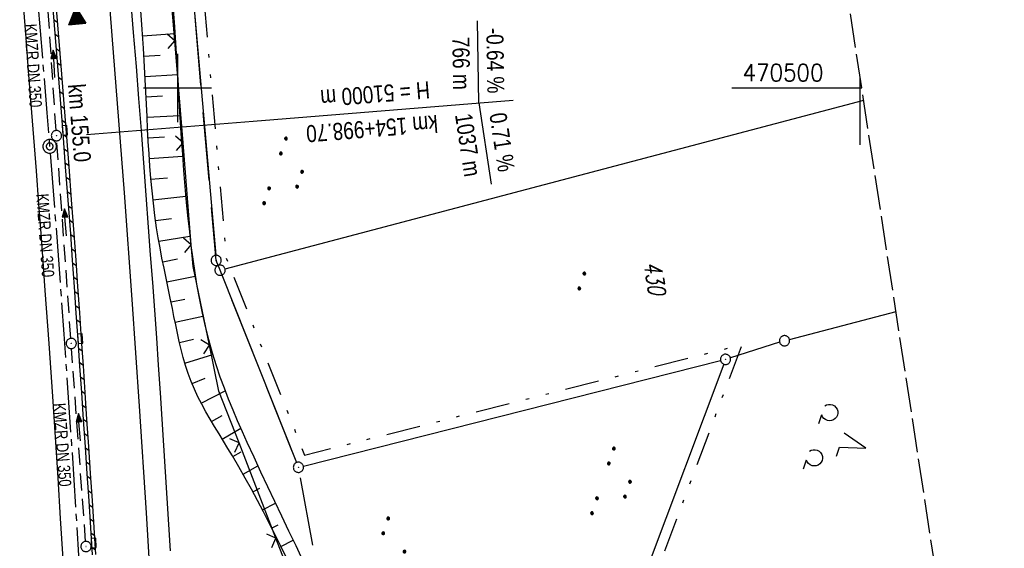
# Model space of a CAD drawing. Extents: x 510925 to 511321, y 470320 to 471095.
# Tile 4 of 17: x 511177 to 511321, y 470433 to 470510. Entities that reach past the tile are written whole.
import ezdxf

# ---------------------------------------------------------------- set-up
doc = ezdxf.new("R2010")
doc.units = 0
doc.header["$LTSCALE"] = 10
doc.header["$MEASUREMENT"] = 0
for name, pattern in [('ACHSE', [5.5, 4, -0.5, 0.5, -0.5]), ('LT00', [0]), ('LT05', [0.7, 0.5, -0.2]), ('LT09', [0.54, 0.2, -0.1, 0.02, -0.1, 0.02, -0.1]), ('LT14', [0.6, 0.5, -0.1]), ('STRICHLINIE2', [0.375, 0.25, -0.125])]:
    doc.linetypes.add(name, pattern=pattern)
doc.layers.get('0').update_dxf_attribs({"linetype": 'LT00'})
for name, color, linetype in [('-AX-020', 250, 'ACHSE'), ('-GRA-20O', 20, 'LT00'), ('-Halt-Pfeil', 4, 'LT00'), ('-Haltung', 182, 'STRICHLINIE2'), ('-Haltungsbeschriftung', 182, 'LT00'), ('-HTP-20O', 11, 'LT00'), ('-ST-20-1', 250, 'LT00'), ('-ST-20-5', 250, 'LT00'), ('DFK_AB_L', 21, 'LT00'), ('DFK_AB_P', 7, 'LT00'), ('DFK_FLUR_NR', 250, 'LT00'), ('DFK_GZPKT', 250, 'LT00'), ('DFK_KATASTER', 250, 'LT00'), ('DFK_NUTZUNG', 250, 'LT00'), ('GEMARKUNGSGRENZE', 3, 'LT09'), ('V96_AFBR_BAB', 250, 'LT00'), ('V96_BOESCH', 250, 'LT00'), ('V96_BORDRINNE', 182, 'LT00'), ('V96_BOSCHUNG', 250, 'LT00'), ('V96_KA_PRUF', 182, 'LT00'), ('V96_LD_MARK', 250, 'LT00'), ('V96_RASTER', 250, 'LT00'), ('V96_RINNE', 182, 'LT00'), ('V96_SINKK', 182, 'LT00'), ('V96_ZAUN', 40, 'LT00'), ('WSG-GRENZE', 162, 'LT05')]:
    doc.layers.add(name, color=color, linetype=linetype)
doc.layers.add('-BLATT_96-RAND', color=7, linetype='LT14', plot=False)
doc.styles.add('Arial Fett', font='txt', dxfattribs={"width": 0.8})
doc.styles.add('Beschrift', font='ARIAL.TTF')
doc.styles.add('Haltungsbeschriftung', font='ARIAL.TTF', dxfattribs={"width": 0.75})
doc.styles.get("Standard").update_dxf_attribs({"font": 'romans.shx'})

# ---------------------------------------------------------------- blocks, each defined once
blk = doc.blocks.new('SYMB7112')
at = {"color": 0, "linetype": 'ByBlock'}
for p, q in [((-0.13, 0.012919), (-0.13, -0.012919)), ((-0.125, -0.017105), (-0.125, 0.017105)), ((-0.12, 0.019164), (-0.12, -0.019164)), ((-0.115, -0.019796), (-0.115, 0.019796)), ((-0.11, 0.019164), (-0.11, -0.019164)), ((-0.105, -0.017105), (-0.105, 0.017105)), ((-0.1, 0.012919), (-0.1, -0.012919)), ((-0.095, -0.000126), (-0.095, 0.000146)), ((0.1, 0.012919), (0.1, -0.012919)), ((0.105, -0.017105), (0.105, 0.017105)), ((0.11, 0.019164), (0.11, -0.019164)), ((0.115, -0.019796), (0.115, 0.019796)), ((0.12, 0.019164), (0.12, -0.019164)), ((0.125, -0.017105), (0.125, 0.017105)), ((0.13, 0.012919), (0.13, -0.012919)), ((0.135, -0.000126), (0.135, 0.000146))]:
    blk.add_line(p, q, dxfattribs=at)
for points in [[(-0.095, 0), (-0.096981, 0.008678), (-0.10253, 0.015637), (-0.11055, 0.019499), (-0.11945, 0.019499), (-0.12747, 0.015637), (-0.133019, 0.008678), (-0.135, 0)], [(-0.135, 0), (-0.133019, -0.008678), (-0.12747, -0.015637), (-0.11945, -0.019499), (-0.11055, -0.019499), (-0.10253, -0.015637), (-0.096981, -0.008678), (-0.095, 0)], [(0.135, 0), (0.133019, 0.008678), (0.12747, 0.015637), (0.11945, 0.019499), (0.11055, 0.019499), (0.10253, 0.015637), (0.096981, 0.008678), (0.095, 0)], [(0.095, 0), (0.096981, -0.008678), (0.10253, -0.015637), (0.11055, -0.019499), (0.11945, -0.019499), (0.12747, -0.015637), (0.133019, -0.008678), (0.135, 0)]]:
    blk.add_lwpolyline(points, dxfattribs=at)
blk = doc.blocks.new('SYMB7010')
at = {"color": 0, "linetype": 'ByBlock'}
for points in [[(-0.031408, 0.499213), (-0.093728, 0.49134), (-0.15457, 0.475719), (-0.212975, 0.452595), (-0.268021, 0.422333), (-0.31884, 0.385411), (-0.36463, 0.342411), (-0.40467, 0.29401), (-0.438329, 0.240973), (-0.465074, 0.184136), (-0.484486, 0.124395), (-0.496256, 0.062692), (-0.5002, 0)], [(-0.5002, 0), (-0.496256, -0.062692), (-0.484486, -0.124395), (-0.465075, -0.184136), (-0.438329, -0.240973), (-0.404671, -0.29401), (-0.36463, -0.342411), (-0.31884, -0.385411), (-0.268021, -0.422333), (-0.212975, -0.452595), (-0.154571, -0.475719), (-0.093728, -0.49134), (-0.031408, -0.499213), (0.031408, -0.499213)], [(0.5002, 0), (0.496256, 0.062692), (0.484485, 0.124395), (0.465074, 0.184136), (0.438329, 0.240973), (0.40467, 0.29401), (0.36463, 0.342411), (0.31884, 0.385411), (0.268021, 0.422333), (0.212975, 0.452595), (0.15457, 0.475719), (0.093728, 0.49134), (0.031408, 0.499213), (-0.031408, 0.499213)], [(0.031408, -0.499213), (0.093728, -0.491341), (0.15457, -0.475719), (0.212975, -0.452595), (0.268021, -0.422333), (0.31884, -0.385411), (0.36463, -0.342411), (0.404671, -0.294011), (0.438329, -0.240974), (0.465075, -0.184136), (0.484486, -0.124395), (0.496256, -0.062692), (0.500201, 0)]]:
    blk.add_lwpolyline(points, dxfattribs=at)
blk = doc.blocks.new('SYMB0003')
at = {"color": 0, "linetype": 'ByBlock'}
for p, q in [((-0.015712, 0), (0.010166, 0.012015)), ((0, -0.021257), (-0.015712, 0)), ((0.010166, 0.012015), (0, -0.021257))]:
    blk.add_line(p, q, dxfattribs=at)
for points in [[(-0.031395, 0.499013), (-0.093691, 0.491144), (-0.154509, 0.475528), (-0.21289, 0.452414), (-0.267913, 0.422164), (-0.318712, 0.385257), (-0.364484, 0.342274), (-0.404509, 0.293893), (-0.438154, 0.240877), (-0.464888, 0.184062), (-0.484292, 0.124345), (-0.496058, 0.062667), (-0.5, 0)], [(-0.5, 0), (-0.496058, -0.062667), (-0.484292, -0.124345), (-0.464888, -0.184062), (-0.438154, -0.240877), (-0.404509, -0.293893), (-0.364485, -0.342274), (-0.318712, -0.385257), (-0.267914, -0.422164), (-0.21289, -0.452414), (-0.154509, -0.475529), (-0.093691, -0.491144), (-0.031395, -0.499014), (0.031395, -0.499014)], [(0.5, 0), (0.496057, 0.062667), (0.484292, 0.124345), (0.464888, 0.184062), (0.438153, 0.240877), (0.404509, 0.293893), (0.364484, 0.342274), (0.318712, 0.385257), (0.267913, 0.422164), (0.21289, 0.452414), (0.154509, 0.475528), (0.093691, 0.491144), (0.031395, 0.499013), (-0.031395, 0.499013)], [(0.031395, -0.499014), (0.093691, -0.491144), (0.154509, -0.475529), (0.21289, -0.452414), (0.267914, -0.422164), (0.318712, -0.385257), (0.364485, -0.342274), (0.404509, -0.293893), (0.438154, -0.240877), (0.464889, -0.184062), (0.484292, -0.124345), (0.496058, -0.062667), (0.5, 0)]]:
    blk.add_lwpolyline(points, dxfattribs=at)
blk = doc.blocks.new('SYMB0002')
at = {"color": 0, "linetype": 'ByBlock'}
for points in [[(-0.031395, 0.499013), (-0.093691, 0.491144), (-0.154509, 0.475528), (-0.21289, 0.452414), (-0.267913, 0.422164), (-0.318712, 0.385257), (-0.364484, 0.342274), (-0.404509, 0.293893), (-0.438154, 0.240877), (-0.464888, 0.184062), (-0.484292, 0.124345), (-0.496058, 0.062667), (-0.5, 0)], [(-0.5, 0), (-0.496058, -0.062667), (-0.484292, -0.124345), (-0.464888, -0.184062), (-0.438154, -0.240877), (-0.404509, -0.293893), (-0.364485, -0.342274), (-0.318712, -0.385257), (-0.267914, -0.422164), (-0.21289, -0.452414), (-0.154509, -0.475529), (-0.093691, -0.491144), (-0.031395, -0.499014), (0.031395, -0.499014)], [(0.5, 0), (0.496057, 0.062667), (0.484292, 0.124345), (0.464888, 0.184062), (0.438153, 0.240877), (0.404509, 0.293893), (0.364484, 0.342274), (0.318712, 0.385257), (0.267913, 0.422164), (0.21289, 0.452414), (0.154509, 0.475528), (0.093691, 0.491144), (0.031395, 0.499013), (-0.031395, 0.499013)], [(0.031395, -0.499014), (0.093691, -0.491144), (0.154509, -0.475529), (0.21289, -0.452414), (0.267914, -0.422164), (0.318712, -0.385257), (0.364485, -0.342274), (0.404509, -0.293893), (0.438154, -0.240877), (0.464889, -0.184062), (0.484292, -0.124345), (0.496058, -0.062667), (0.5, 0)]]:
    blk.add_lwpolyline(points, dxfattribs=at)
blk = doc.blocks.new('SYMB0652')
at = {"color": 0, "linetype": 'ByBlock'}
blk.add_lwpolyline([(-0.15, -0.075), (0.15, -0.075), (0.15, 0.075), (-0.15, 0.075), (-0.15, -0.075)], dxfattribs=at)
blk = doc.blocks.new('SYMB0024')
at = {"color": 0, "linetype": 'ByBlock'}
for p, q in [((-0.5, 0.5), (0, 0)), ((0, 0), (0.5, 0.5))]:
    blk.add_line(p, q, dxfattribs=at)
blk = doc.blocks.new('SYMB7111')
at = {"color": 0, "linetype": 'ByBlock'}
for p, q in [((-0.13, 0.202919), (-0.13, 0.177081)), ((-0.125, 0.172895), (-0.125, 0.207105)), ((-0.12, 0.209164), (-0.12, 0.170836)), ((-0.115, 0.170204), (-0.115, 0.209796)), ((-0.11, 0.209164), (-0.11, 0.170836)), ((-0.105, 0.172895), (-0.105, 0.207105)), ((-0.1, 0.202919), (-0.1, 0.177081)), ((-0.095, 0.189874), (-0.095, 0.190146)), ((0.1, 0.202919), (0.1, 0.177081)), ((0.105, 0.172895), (0.105, 0.207105)), ((0.11, 0.209164), (0.11, 0.170836)), ((0.115, 0.170204), (0.115, 0.209796)), ((0.12, 0.209164), (0.12, 0.170836)), ((0.125, 0.172895), (0.125, 0.207105)), ((0.13, 0.202919), (0.13, 0.177081)), ((0.135, 0.189874), (0.135, 0.190146)), ((-0.515, -0.177081), (-0.515, -0.202919)), ((-0.51, -0.207105), (-0.51, -0.172895)), ((-0.505, -0.170836), (-0.505, -0.209164)), ((-0.5, -0.209796), (-0.5, -0.170204)), ((-0.495, -0.170836), (-0.495, -0.209164)), ((-0.49, -0.207105), (-0.49, -0.172895)), ((-0.485, -0.177081), (-0.485, -0.202919)), ((-0.48, -0.190126), (-0.48, -0.189854)), ((-0.285, -0.177081), (-0.285, -0.202919)), ((-0.28, -0.207105), (-0.28, -0.172895)), ((-0.275, -0.170836), (-0.275, -0.209164)), ((-0.27, -0.209796), (-0.27, -0.170204)), ((-0.265, -0.170836), (-0.265, -0.209164)), ((-0.26, -0.207105), (-0.26, -0.172895)), ((-0.255, -0.177081), (-0.255, -0.202919)), ((-0.25, -0.190126), (-0.25, -0.189854)), ((0.255, -0.177081), (0.255, -0.202919)), ((0.26, -0.207105), (0.26, -0.172895)), ((0.265, -0.170836), (0.265, -0.209164)), ((0.27, -0.209796), (0.27, -0.170204)), ((0.275, -0.170836), (0.275, -0.209164)), ((0.28, -0.207105), (0.28, -0.172895)), ((0.285, -0.177081), (0.285, -0.202919)), ((0.29, -0.190126), (0.29, -0.189854)), ((0.485, -0.177081), (0.485, -0.202919)), ((0.49, -0.207105), (0.49, -0.172895)), ((0.495, -0.170836), (0.495, -0.209164)), ((0.5, -0.209796), (0.5, -0.170204)), ((0.505, -0.170836), (0.505, -0.209164)), ((0.51, -0.207105), (0.51, -0.172895)), ((0.515, -0.177081), (0.515, -0.202919)), ((0.52, -0.190126), (0.52, -0.189854))]:
    blk.add_line(p, q, dxfattribs=at)
for points in [[(-0.095, 0.19), (-0.096981, 0.198678), (-0.10253, 0.205637), (-0.11055, 0.209499), (-0.11945, 0.209499), (-0.12747, 0.205637), (-0.133019, 0.198678), (-0.135, 0.19), (-0.133019, 0.181322), (-0.12747, 0.174363), (-0.11945, 0.170501), (-0.11055, 0.170501), (-0.10253, 0.174363), (-0.096981, 0.181322), (-0.095, 0.19)], [(0.135, 0.19), (0.133019, 0.198678), (0.12747, 0.205637), (0.11945, 0.209499), (0.11055, 0.209499), (0.10253, 0.205637), (0.096981, 0.198678), (0.095, 0.19), (0.096981, 0.181322), (0.10253, 0.174363), (0.11055, 0.170501), (0.11945, 0.170501), (0.12747, 0.174363), (0.133019, 0.181322), (0.135, 0.19)], [(-0.48, -0.19), (-0.481981, -0.181322), (-0.48753, -0.174363), (-0.49555, -0.170501), (-0.50445, -0.170501), (-0.51247, -0.174363), (-0.518019, -0.181322), (-0.52, -0.19), (-0.518019, -0.198678), (-0.51247, -0.205637), (-0.50445, -0.209499), (-0.49555, -0.209499), (-0.48753, -0.205637), (-0.481981, -0.198678), (-0.48, -0.19)], [(-0.25, -0.19), (-0.251981, -0.181322), (-0.25753, -0.174363), (-0.26555, -0.170501), (-0.27445, -0.170501), (-0.28247, -0.174363), (-0.288019, -0.181322), (-0.29, -0.19), (-0.288019, -0.198678), (-0.28247, -0.205637), (-0.27445, -0.209499), (-0.26555, -0.209499), (-0.25753, -0.205637), (-0.251981, -0.198678), (-0.25, -0.19)], [(0.29, -0.19), (0.288019, -0.181322), (0.28247, -0.174363), (0.27445, -0.170501), (0.26555, -0.170501), (0.25753, -0.174363), (0.251981, -0.181322), (0.25, -0.19), (0.251981, -0.198678), (0.25753, -0.205637), (0.26555, -0.209499), (0.27445, -0.209499), (0.28247, -0.205637), (0.288019, -0.198678), (0.29, -0.19)], [(0.52, -0.19), (0.518019, -0.181322), (0.51247, -0.174363), (0.50445, -0.170501), (0.49555, -0.170501), (0.48753, -0.174363), (0.481981, -0.181322), (0.48, -0.19), (0.481981, -0.198678), (0.48753, -0.205637), (0.49555, -0.209499), (0.50445, -0.209499), (0.51247, -0.205637), (0.518019, -0.198678), (0.52, -0.19)]]:
    blk.add_lwpolyline(points, dxfattribs=at)
blk = doc.blocks.new('SYMB7201')
at = {"color": 0, "linetype": 'ByBlock'}
for p, q in [((0, 0.385), (-0.11, 0.015)), ((-0.255, -0.385), (-0.115, -0.385)), ((0.445, -0.385), (0.585, -0.385))]:
    blk.add_line(p, q, dxfattribs=at)
for points in [[(0.25, 0.015), (0.11, 0.015), (0, 0.385)], [(-0.393816, -0.383308), (-0.416239, -0.362945), (-0.432849, -0.337617), (-0.442589, -0.308936), (-0.444836, -0.27873), (-0.439449, -0.248923), (-0.426769, -0.221415), (-0.407606, -0.197958), (-0.38318, -0.180047), (-0.355047, -0.168823), (-0.325, -0.165), (-0.294953, -0.168823), (-0.26682, -0.180047), (-0.242394, -0.197959), (-0.223231, -0.221415), (-0.210551, -0.248923), (-0.205164, -0.27873), (-0.207411, -0.308936), (-0.21715, -0.337617), (-0.233761, -0.362945), (-0.256184, -0.383308)], [(0.306185, -0.383308), (0.283761, -0.362945), (0.267151, -0.337617), (0.257411, -0.308936), (0.255164, -0.27873), (0.260552, -0.248923), (0.273231, -0.221415), (0.292394, -0.197958), (0.31682, -0.180047), (0.344953, -0.168823), (0.375, -0.165), (0.405047, -0.168823), (0.43318, -0.180047), (0.457606, -0.197959), (0.476769, -0.221415), (0.489449, -0.248923), (0.494836, -0.27873), (0.492589, -0.308936), (0.48285, -0.337617), (0.466239, -0.362945), (0.443816, -0.383308)]]:
    blk.add_lwpolyline(points, dxfattribs=at)
blk = doc.blocks.new('SYMB0072')
at = {"color": 0, "linetype": 'ByBlock'}
for p, q in [((-0.5, -0.25), (-0.5, 0.25)), ((-0.5, 0.25), (0, 0)), ((-0.5, -0.25), (-0.5, 0.25)), ((0, 0), (-0.5, -0.25)), ((-0.48, -0.24), (-0.48, 0.24)), ((-0.46, -0.23), (-0.46, 0.23)), ((-0.44, -0.22), (-0.44, 0.22)), ((-0.42, -0.21), (-0.42, 0.21)), ((-0.4, -0.2), (-0.4, 0.2)), ((-0.38, -0.19), (-0.38, 0.19)), ((-0.36, -0.18), (-0.36, 0.18)), ((-0.34, -0.17), (-0.34, 0.17)), ((-0.32, -0.16), (-0.32, 0.16)), ((-0.3, -0.15), (-0.3, 0.15)), ((-0.28, -0.14), (-0.28, 0.14)), ((-0.26, -0.13), (-0.26, 0.13)), ((-0.24, -0.12), (-0.24, 0.12)), ((-0.22, -0.11), (-0.22, 0.11)), ((-0.2, -0.1), (-0.2, 0.1)), ((-0.18, -0.09), (-0.18, 0.09)), ((-0.16, -0.08), (-0.16, 0.08)), ((-0.14, -0.07), (-0.14, 0.07)), ((-0.12, -0.06), (-0.12, 0.06)), ((-0.1, -0.05), (-0.1, 0.05)), ((-0.08, -0.04), (-0.08, 0.04)), ((-0.06, -0.03), (-0.06, 0.03)), ((-0.04, -0.02), (-0.04, 0.02)), ((-0.02, -0.01), (-0.02, 0.01)), ((0.02, -0.01), (0.02, 0.01)), ((0.04, -0.02), (0.04, 0.02)), ((0.06, -0.03), (0.06, 0.03)), ((0.08, -0.04), (0.08, 0.04)), ((0.1, -0.05), (0.1, 0.05)), ((0.12, -0.06), (0.12, 0.06)), ((0.14, -0.07), (0.14, 0.07)), ((0.16, -0.08), (0.16, 0.08)), ((0.18, -0.09), (0.18, 0.09)), ((0.2, -0.1), (0.2, 0.1)), ((0.22, -0.11), (0.22, 0.11)), ((0.24, -0.12), (0.24, 0.12)), ((0.26, -0.13), (0.26, 0.13)), ((0.28, -0.14), (0.28, 0.14)), ((0.3, -0.15), (0.3, 0.15)), ((0.32, -0.16), (0.32, 0.16)), ((0.34, -0.17), (0.34, 0.17)), ((0.36, -0.18), (0.36, 0.18)), ((0.38, -0.19), (0.38, 0.19)), ((0.4, -0.2), (0.4, 0.2)), ((0.42, -0.21), (0.42, 0.21)), ((0.44, -0.22), (0.44, 0.22)), ((0.46, -0.23), (0.46, 0.23)), ((0.48, -0.24), (0.48, 0.24)), ((0.5, -0.25), (0.5, 0.25))]:
    blk.add_line(p, q, dxfattribs=at)
blk.add_lwpolyline([(0, 0), (0.5, 0.25), (0.5, -0.25), (0, 0)], dxfattribs=at)
blk = doc.blocks.new('SYMB0070')
at = {"color": 0, "linetype": 'ByBlock'}
for p, q in [((-0.5, 0), (0.2, 0)), ((0.5, 0), (0.2, 0.1)), ((0.2, 0.1), (0.2, 0)), ((0.468, 0), (0.21, 0.086)), ((0.21, 0.086), (0.21, -0.086)), ((0.21, -0.086), (0.468, 0)), ((0.22, -0.072), (0.437, 0)), ((0.23, -0.058), (0.405, 0)), ((0.24, -0.045), (0.374, 0)), ((0.342, 0), (0.25, 0.031)), ((0.25, 0.031), (0.25, -0.031)), ((0.25, -0.031), (0.342, 0)), ((0.26, -0.017), (0.31, 0)), ((0.27, -0.003), (0.279, 0))]:
    blk.add_line(p, q, dxfattribs=at)
for points in [[(0.2, 0), (0.2, -0.1), (0.5, 0)], [(0.437, 0), (0.22, 0.072), (0.22, -0.072)], [(0.405, 0), (0.23, 0.058), (0.23, -0.058)], [(0.374, 0), (0.24, 0.045), (0.24, -0.045)], [(0.31, 0), (0.26, 0.017), (0.26, -0.017)], [(0.279, 0), (0.27, 0.003), (0.27, -0.003)]]:
    blk.add_lwpolyline(points, dxfattribs=at)

msp = doc.modelspace()

# ---------------------------------------------------------------- hatches: boundary and pattern name
at = {"layer": 'V96_BORDRINNE'}
h = msp.add_hatch(dxfattribs=at)
h.set_pattern_fill('ANSI31', color=256, scale=13, angle=280, style=0)
h.paths.add_polyline_path([(511182.47, 470509.26), (511182.19, 470512.66), (511181.7, 470512.62), (511181.97, 470509.22), (511182.46, 470503.22), (511182.85, 470498.3), (511183.16, 470494.45), (511183.65, 470494.49), (511183.35, 470498.34), (511182.96, 470503.26)])
h = msp.add_hatch(dxfattribs=at)
h.set_pattern_fill('ANSI31', color=256, scale=13, angle=280, style=0)
h.paths.add_polyline_path([(511184.49, 470483.59), (511184.12, 470488.51), (511183.76, 470493.14), (511183.26, 470493.11), (511183.62, 470488.47), (511184, 470483.55), (511184.36, 470478.63), (511184.64, 470474.75), (511184.91, 470470.87), (511185.18, 470466.99), (511185.39, 470463.93), (511185.89, 470463.96), (511185.68, 470467.03), (511185.41, 470470.91), (511185.14, 470474.79), (511184.86, 470478.67)])
h = msp.add_hatch(dxfattribs=at)
h.set_pattern_fill('ANSI31', color=256, scale=13, angle=280, style=0)
h.paths.add_polyline_path([(511186.47, 470455.39), (511186.21, 470459.27), (511185.98, 470462.61), (511185.48, 470462.58), (511185.71, 470459.23), (511185.97, 470455.35), (511186.24, 470451.39), (511186.51, 470447.43), (511186.78, 470443.47), (511187.04, 470439.5), (511187.3, 470435.54), (511187.4, 470433.96), (511187.9, 470433.99), (511187.8, 470435.57), (511187.54, 470439.54), (511187.28, 470443.5), (511187.01, 470447.46), (511186.74, 470451.42)])
h = msp.add_hatch(dxfattribs=at)
h.set_pattern_fill('ANSI31', color=256, scale=13, angle=280, style=0)
h.paths.add_polyline_path([(511188.29, 470427.67), (511188.05, 470431.61), (511187.98, 470432.64), (511187.48, 470432.62), (511187.55, 470431.58), (511187.79, 470427.64), (511188.02, 470423.7), (511188.25, 470419.76), (511188.47, 470415.82), (511188.69, 470411.89), (511188.9, 470407.95), (511189.1, 470404.27), (511189.6, 470404.29), (511189.4, 470407.97), (511189.19, 470411.91), (511188.97, 470415.85), (511188.75, 470419.79), (511188.52, 470423.73)])

# ---------------------------------------------------------------- linework, layer by layer
at = {"layer": '-AX-020', "ltscale": 0.2, "flags": 128}
msp.add_lwpolyline([(511092.53, 471077.22), (511094.53, 471068.54), (511098.39, 471051.37), (511102.17, 471034.17), (511105.87, 471016.96), (511109.5, 470999.73), (511113.05, 470982.49), (511116.52, 470965.23), (511119.91, 470947.95), (511123.22, 470930.66), (511126.45, 470913.36), (511129.61, 470896.04), (511132.69, 470878.7), (511135.68, 470861.35), (511138.6, 470843.99), (511141.44, 470826.62), (511144.2, 470809.23), (511146.88, 470791.83), (511149.49, 470774.42), (511152.01, 470757), (511154.45, 470739.56), (511156.82, 470722.12), (511159.1, 470704.66), (511161.31, 470687.19), (511163.44, 470669.72), (511165.49, 470652.23), (511165.64, 470650.9), (511167.87, 470631.02), (511170.03, 470611.14), (511172.1, 470591.25), (511174.1, 470571.35), (511176.01, 470551.44), (511177.85, 470531.52), (511179.53, 470512.55), (511180.88, 470496.34), (511182.16, 470480.14), (511183.36, 470463.92), (511184.48, 470447.7), (511185.52, 470431.48), (511186.48, 470415.25), (511187.36, 470399.01), (511188.16, 470382.77), (511188.88, 470366.53), (511189.52, 470350.29), (511189.76, 470343.49)], dxfattribs=at)
at = {"layer": '-BLATT_96-RAND', "elevation": 359.87}
msp.add_lwpolyline([(510925.48, 471051.66), (511037.44, 470320.17), (511321.13, 470363.6), (511209.17, 471095.08), (510925.48, 471051.66)], dxfattribs=at)
at = {"layer": '-GRA-20O'}
for p, q in [((511244.17, 470497.81), (511243.97, 470509.83)), ((511211.08, 470495.15), (511249.16, 470498.21)), ((511244.17, 470497.81), (511245.98, 470485.92)), ((511186.65, 470493.19), (511211.08, 470495.15))]:
    msp.add_line(p, q, dxfattribs=at)
at = {"layer": '-Haltung'}
for p, q in [((511182.22, 470493.77, 359.87), (511181.03, 470511.85, 359.87)), ((511184.38, 470463.31, 359.87), (511182.32, 470492.27, 359.87)), ((511186.54, 470433.55, 359.87), (511184.49, 470461.81, 359.87))]:
    msp.add_line(p, q, dxfattribs=at)
at = {"layer": 'DFK_AB_L'}
for p, q in [((511193.56, 470614.05), (511205.61, 470475.49)), ((511205.95, 470474.04), (511205.96, 470474)), ((511206.52, 470472.6), (511217.44, 470445.11)), ((511218.45, 470444.59), (511279.56, 470460.05)), ((511280.03, 470459.53), (511260.53, 470407.58))]:
    msp.add_line(p, q, dxfattribs=at)
at = {"layer": 'DFK_KATASTER'}
for p, q in [((511206.97, 470473.49), (511300.53, 470498.2)), ((511289.66, 470463.15), (511305.27, 470467.27)), ((511288.22, 470462.73), (511281.01, 470460.46))]:
    msp.add_line(p, q, dxfattribs=at)
at = {"layer": 'GEMARKUNGSGRENZE', "ltscale": 2.5, "flags": 128}
msp.add_lwpolyline([(511121.08, 471081.59), (511126.45, 471060.17), (511143.98, 470974.85), (511146.57, 470959.09), (511159.17, 470882.63), (511171.61, 470798.75), (511182.45, 470711.37), (511193.01, 470699.76), (511193.73, 470690.19), (511187.83, 470675.55), (511194.98, 470614.95), (511207.15, 470475.09), (511207.63, 470473.85), (511218.63, 470446.19), (511282.7, 470462.39), (511261.68, 470406.38), (511258.84, 470397.92), (511241.39, 470351.39)], dxfattribs=at)
at = {"layer": 'V96_AFBR_BAB', "elevation": 359.87}
for points in [[(511198.97, 470432.18), (511198.74, 470436.03), (511198.5, 470439.89), (511198.26, 470443.75), (511198.02, 470447.6), (511197.77, 470451.46), (511197.52, 470455.31), (511197.24, 470459.36), (511196.96, 470463.41), (511196.67, 470467.46), (511196.37, 470471.51), (511196.07, 470475.56), (511195.77, 470479.61), (511195.42, 470484.32), (511195.07, 470489.04), (511194.71, 470493.75), (511194.35, 470498.46), (511193.98, 470503.17), (511193.58, 470508.13), (511193.17, 470513.09)], [(511177.39, 470512.17), (511177.77, 470507.34), (511178.15, 470502.51), (511178.54, 470497.62), (511178.92, 470492.74), (511179.29, 470487.86), (511179.66, 470482.97), (511180.03, 470478.09), (511180.59, 470470.33), (511181.14, 470462.56), (511181.67, 470454.8), (511182.07, 470448.84), (511182.45, 470442.89), (511182.83, 470436.93), (511183.21, 470430.98)]]:
    msp.add_lwpolyline(points, dxfattribs=at)
at = {"layer": 'V96_BOESCH', "elevation": 359.87}
for points in [[(511215.98, 470431.14), (511215.14, 470432.83), (511214.29, 470434.52), (511213.45, 470436.2), (511212.59, 470437.87), (511211.72, 470439.54), (511210.84, 470441.19), (511209.94, 470442.84), (511209.01, 470444.48), (511208.05, 470446.11), (511207.4, 470447.18), (511206.74, 470448.25), (511206.09, 470449.31), (511205.43, 470450.38), (511204.79, 470451.46), (511204.17, 470452.54), (511203.57, 470453.64), (511203, 470454.75), (511202.48, 470455.87), (511202, 470457.01), (511201.57, 470458.15), (511201.19, 470459.31), (511200.85, 470460.48), (511200.54, 470461.67), (511200.26, 470462.87), (511199.99, 470464.07), (511199.74, 470465.28), (511199.49, 470466.49), (511199.25, 470467.7), (511198.94, 470469.18), (511198.64, 470470.66), (511198.33, 470472.13), (511198.03, 470473.61), (511197.73, 470475.08), (511197.45, 470476.56), (511197.19, 470478.03), (511196.95, 470479.51), (511196.69, 470481.31), (511196.47, 470483.11), (511196.27, 470484.91), (511196.11, 470486.72), (511195.96, 470488.53), (511195.84, 470490.35), (511195.73, 470492.17), (511195.63, 470493.98), (511195.54, 470495.81), (511195.45, 470497.63), (511195.37, 470499.45), (511195.28, 470501.27), (511195.18, 470503.09), (511195.01, 470505.85), (511194.82, 470508.6), (511194.61, 470511.36)], [(511199.34, 470512.14), (511199.56, 470508.98), (511199.71, 470506.64), (511199.85, 470504.3), (511199.99, 470501.96), (511200.13, 470499.62), (511200.27, 470497.28), (511200.41, 470494.94), (511200.56, 470492.6), (511200.72, 470490.26), (511200.89, 470487.92), (511201.08, 470485.58), (511201.29, 470483.23), (511201.52, 470480.89), (511201.74, 470478.9), (511201.97, 470476.9), (511202.24, 470474.91), (511202.53, 470472.93), (511202.86, 470470.95), (511203.22, 470468.98), (511203.62, 470467.01), (511204.06, 470465.07), (511204.55, 470463.13), (511205.09, 470461.21), (511205.68, 470459.31), (511206.23, 470457.68), (511206.82, 470456.06), (511207.45, 470454.45), (511208.1, 470452.85), (511208.77, 470451.26), (511209.47, 470449.68), (511210.18, 470448.1), (511211.17, 470445.93), (511212.18, 470443.77), (511213.2, 470441.6), (511214.23, 470439.44), (511215.26, 470437.28), (511216.29, 470435.12), (511217.32, 470432.95), (511218.34, 470430.78)]]:
    msp.add_lwpolyline(points, dxfattribs=at)
at = {"layer": 'V96_BOSCHUNG'}
for p, q in [((511194.89, 470507.65, 359.87), (511199.62, 470507.99, 359.87)), ((511195.09, 470504.68, 359.87), (511197.45, 470504.83, 359.87)), ((511195.26, 470501.7, 359.87), (511199.99, 470501.96, 359.87)), ((511195.4, 470498.72, 359.87), (511197.79, 470498.84, 359.87)), ((511195.54, 470495.72, 359.87), (511200.35, 470495.96, 359.87)), ((511195.7, 470492.72, 359.87), (511198.12, 470492.84, 359.87)), ((511195.88, 470489.69, 359.87), (511200.74, 470490.01, 359.87)), ((511196.11, 470486.65, 359.87), (511198.54, 470486.86, 359.87)), ((511196.41, 470483.61, 359.87), (511201.21, 470484.14, 359.87)), ((511196.79, 470480.56, 359.87), (511199.14, 470480.89, 359.87)), ((511197.28, 470477.53, 359.87), (511201.8, 470478.31, 359.87)), ((511197.84, 470474.54, 359.87), (511200.01, 470474.96, 359.87)), ((511198.44, 470471.58, 359.87), (511202.61, 470472.43, 359.87)), ((511199.06, 470468.64, 359.87), (511201.09, 470469.06, 359.87)), ((511199.66, 470465.68, 359.87), (511203.72, 470466.55, 359.87)), ((511200.29, 470462.7, 359.87), (511202.35, 470463.19, 359.87)), ((511201.08, 470459.67, 359.87), (511205.17, 470460.92, 359.87)), ((511202.13, 470456.68, 359.87), (511204.08, 470457.47, 359.87)), ((511203.48, 470453.82, 359.87), (511206.99, 470455.6, 359.87)), ((511204.99, 470451.12, 359.87), (511206.54, 470452.01, 359.87)), ((511206.57, 470448.53, 359.87), (511209.26, 470450.16, 359.87)), ((511208.13, 470445.98, 359.87), (511209.32, 470446.68, 359.87)), ((511209.62, 470443.41, 359.87), (511211.78, 470444.62, 359.87)), ((511211.05, 470440.8, 359.87), (511212.06, 470441.34, 359.87)), ((511212.44, 470438.16, 359.87), (511214.37, 470439.15, 359.87)), ((511213.8, 470435.5, 359.87), (511214.73, 470435.96, 359.87)), ((511215.14, 470432.82, 359.87), (511216.95, 470433.72, 359.87))]:
    msp.add_line(p, q, dxfattribs=at)
at = {"layer": 'V96_LD_MARK', "elevation": 359.87}
msp.add_lwpolyline([(511200.05, 470345.06), (511199.89, 470349.47), (511199.5, 470359.55), (511198.82, 470375.19), (511198.09, 470390.84), (511197.28, 470406.48), (511196.4, 470422.11), (511195.46, 470437.75), (511194.46, 470453.37), (511193.38, 470469), (511192.25, 470484.62), (511191.04, 470500.23), (511189.78, 470515.84), (511188.44, 470531.45), (511187.05, 470547.05), (511185.59, 470562.64), (511184.07, 470578.23), (511182.71, 470591.68), (511181.3, 470605.14), (511179.84, 470618.59)], dxfattribs=at)
at = {"layer": 'V96_RASTER'}
for p, q in [((511200, 470505, 359.87), (511200, 470495, 359.87)), ((511300, 470491.68, 359.87), (511300, 470501.68, 359.87)), ((511205, 470500, 359.87), (511195, 470500, 359.87)), ((511300.26, 470500, 359.87), (511281.22, 470500, 359.87))]:
    msp.add_line(p, q, dxfattribs=at)
at = {"layer": 'V96_RINNE', "elevation": 359.87}
for points in [[(511187.55, 470431.58), (511187.3, 470435.54), (511187.04, 470439.5), (511186.78, 470443.47), (511186.51, 470447.43), (511186.24, 470451.39), (511185.97, 470455.35), (511185.71, 470459.23), (511185.44, 470463.11), (511185.18, 470466.99), (511184.91, 470470.87), (511184.64, 470474.75), (511184.36, 470478.63), (511184, 470483.55), (511183.62, 470488.47), (511183.24, 470493.38), (511182.85, 470498.3), (511182.46, 470503.22), (511181.97, 470509.22), (511181.48, 470515.22)], [(511188.05, 470431.61), (511187.8, 470435.57), (511187.54, 470439.54), (511187.28, 470443.5), (511187.01, 470447.46), (511186.74, 470451.42), (511186.47, 470455.39), (511186.21, 470459.27), (511185.94, 470463.15), (511185.68, 470467.03), (511185.41, 470470.91), (511185.14, 470474.79), (511184.86, 470478.67), (511184.49, 470483.59), (511184.12, 470488.51), (511183.74, 470493.42), (511183.35, 470498.34), (511182.96, 470503.26), (511182.47, 470509.26), (511181.98, 470515.26)]]:
    msp.add_lwpolyline(points, dxfattribs=at)
at = {"layer": 'V96_ZAUN'}
for p, q in [((511199.6, 470506.94, 359.87), (511198.39, 470521.89, 359.87)), ((511200.82, 470491.99, 359.87), (511199.6, 470506.94, 359.87)), ((511202.03, 470477.04, 359.87), (511200.82, 470491.99, 359.87)), ((511214.43, 470434, 359.87), (511209.02, 470447.98, 359.87)), ((511219.85, 470420.01, 359.87), (511214.43, 470434, 359.87))]:
    msp.add_line(p, q, dxfattribs=at)
at = {"layer": 'V96_ZAUN', "elevation": 359.87}
for points in [[(511204.68, 470462.29), (511202.29, 470473.82), (511202.03, 470477.04)], [(511209.02, 470447.98), (511206.08, 470455.57), (511204.68, 470462.29)]]:
    msp.add_lwpolyline(points, dxfattribs=at)
at = {"layer": 'WSG-GRENZE', "ltscale": 2, "flags": 128}
msp.add_lwpolyline([(511235.33, 470350.46), (511217.72, 470444.41), (511206.24, 470473.3), (511205.67, 470474.74), (511193.49, 470614.8), (511186.3, 470675.75), (511192.21, 470690.43), (511191.66, 470698.9), (511188.5, 470715.24), (511184.01, 470719.13), (511175.23, 470789.64), (511171.61, 470786.5), (511170.12, 470798.55), (511157.69, 470882.4), (511145.09, 470958.85)], dxfattribs=at)

# ---------------------------------------------------------------- block references
at = {"layer": '-Halt-Pfeil', "yscale": 4, "zscale": 4}
for p, xscale, rotation in [((511181.92, 470503.55, 359.87), 4.000000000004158, 93.77553595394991), ((511183.58, 470480.31, 359.87), 3.999999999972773, 94.0740859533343), ((511185.63, 470450.29, 359.87), 3.999999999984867, 94.1510459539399)]:
    msp.add_blockref('SYMB0070', p, dxfattribs=dict(at, xscale=xscale, rotation=rotation))
at = {"layer": '-HTP-20O', "xscale": 4.999999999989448, "yscale": 5, "zscale": 5, "rotation": 274.9154699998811}
msp.add_blockref('SYMB0072', (511185.1, 470511.87), dxfattribs=at)
at = {"layer": '-ST-20-1', "rotation": 258.929999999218}
msp.add_blockref('SYMB0002', (511181.28, 470491.45), dxfattribs=at)
at = {"layer": '-ST-20-5', "xscale": 1.999999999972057, "yscale": 2, "zscale": 2, "rotation": 258.9300000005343}
msp.add_blockref('SYMB0002', (511181.28, 470491.45), dxfattribs=at)
at = {"layer": 'DFK_AB_P', "xscale": 1.499999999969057, "yscale": 1.5, "zscale": 1.5, "rotation": 251.2881100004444}
for p in [(511205.67, 470474.74), (511206.24, 470473.3), (511280.29, 470460.23), (511217.72, 470444.41)]:
    msp.add_blockref('SYMB0003', p, dxfattribs=at)
at = {"layer": 'DFK_GZPKT', "xscale": 1.499999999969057, "yscale": 1.5, "zscale": 1.5, "rotation": 251.2881100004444}
msp.add_blockref('SYMB7010', (511288.93, 470462.96), dxfattribs=at)
at = {"layer": 'DFK_NUTZUNG', "xscale": 10, "yscale": 10, "zscale": 10, "rotation": 251.28826}
for name, p in [('SYMB7111', (511216.09, 470487.24)), ('SYMB7112', (511259.24, 470471.71)), ('SYMB7201', (511297.2, 470448.44)), ('SYMB7111', (511264.13, 470441.81)), ('SYMB7111', (511231.08, 470431.57))]:
    msp.add_blockref(name, p, dxfattribs=at)
at = {"layer": 'V96_KA_PRUF', "xscale": 1.50000000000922, "yscale": 1.50000000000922, "zscale": 1.5, "rotation": 278.7021059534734}
for p in [(511182.27, 470493.02, 359.87), (511184.44, 470462.56, 359.87), (511186.6, 470432.8, 359.87)]:
    msp.add_blockref('SYMB0003', p, dxfattribs=at)
at = {"layer": 'V96_SINKK', "zscale": 4.5}
for p, xscale, yscale, rotation in [((511183.49, 470493.8, 359.87), 4.500000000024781, 4.500000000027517, 274.2267018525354), ((511185.73, 470463.27, 359.87), 4.500000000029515, 4.500000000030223, 273.8870417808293), ((511187.72, 470433.31, 359.87), 4.500000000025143, 4.500000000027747, 273.287020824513)]:
    msp.add_blockref('SYMB0652', p, dxfattribs=dict(at, xscale=xscale, yscale=yscale, rotation=rotation))
at = {"layer": 'V96_ZAUN', "yscale": 2.100000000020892, "zscale": 2.100000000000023}
for p, xscale, rotation in [((511199.6, 470506.94, 359.87), 2.099999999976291, 94.64912595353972), ((511200.82, 470491.99, 359.87), 2.099999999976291, 94.64912595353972), ((511202.03, 470477.04, 359.87), 2.099999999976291, 94.64912595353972), ((511204.68, 470462.29, 359.87), 2.099999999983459, 101.7110359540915), ((511209.02, 470447.98, 359.87), 2.10000000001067, 111.1766659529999), ((511214.43, 470434, 359.87), 2.10000000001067, 111.1766659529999)]:
    msp.add_blockref('SYMB0024', p, dxfattribs=dict(at, xscale=xscale, rotation=rotation))

# ---------------------------------------------------------------- texts
at = {"layer": '-GRA-20O', "style": 'Beschrift', "width": 0.8}
for s, rotation, p in [('  -0.64 %', 270.9514, (511245.21, 470510.37)), (' 766 m', 270.9514, (511240.25, 470508.26)), ('H = 51000 m', 184.5908, (511236.87, 470500.99)), ('km 154+998.70', 184.5908, (511238.04, 470496.06)), (' 1037 m', 278.6472, (511240.53, 470496.85)), ('  0.71 %', 278.6472, (511245.45, 470497.71))]:
    msp.add_text(s, height=2.5, rotation=rotation, dxfattribs=at).set_placement(p)
at = {"layer": '-Haltungsbeschriftung', "style": 'Haltungsbeschriftung', "width": 0.75}
for rotation, p in [(273.7755, (511177.56, 470509.35, 359.87)), (274.0741, (511179.3, 470484.45, 359.87)), (274.1511, (511181.79, 470453.76, 359.87))]:
    msp.add_text('KMZR DN 350', height=1.8, rotation=rotation, dxfattribs=at).set_placement(p)
at = {"layer": '-ST-20-5', "style": 'Arial Fett', "width": 0.8}
msp.add_text(' km 155.0', height=2.5, rotation=-85.4339, dxfattribs=at).set_placement((511183.89, 470501.28))
at = {"layer": 'DFK_FLUR_NR', "oblique": 13.754, "width": 0.75}
msp.add_text('430', height=2.5, rotation=278.7021, dxfattribs=at).set_placement((511268.33, 470474.37))
at = {"layer": 'V96_RASTER', "width": 0.921}
msp.add_text(' 470500', height=2.5, rotation=359.9993, dxfattribs=at).set_placement((511281.22, 470501, 359.87))

doc.saveas('drawing.dxf')
